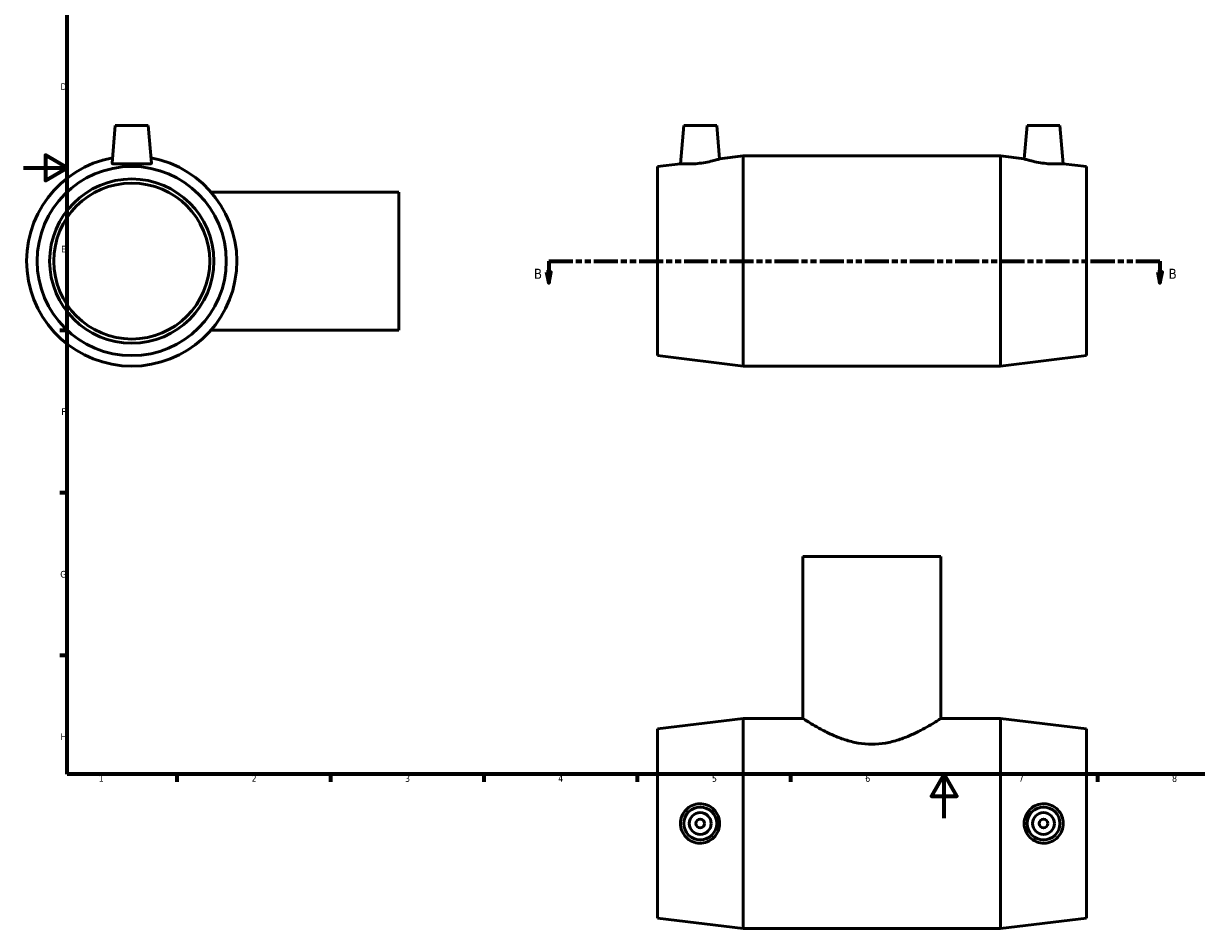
# Model space of a CAD drawing. Header units: millimetres. Extents: x 0 to 894, y -50 to 777.
# Tile 1 of 3: x 0 to 536, y -50 to 363. Entities that reach past the tile are written whole.
import ezdxf

# ---------------------------------------------------------------- set-up
doc = ezdxf.new("R2010")
doc.units = ezdxf.units.MM
doc.linetypes.add('DOUBLE_DASH_CHAIN', pattern=[1.2403, 0.6614, -0.0827, 0.1654, -0.0827, 0.1654, -0.0827])
for name, color, linetype, lineweight in [('Border (ANSI)', 7, 'Continuous', 70), ('Section Line (ANSI)', 7, 'DOUBLE_DASH_CHAIN', 70), ('Visible (ANSI)', 7, 'Continuous', 50)]:
    doc.layers.add(name, color=color, linetype=linetype, lineweight=lineweight)
doc.styles.add('Label Text (ANSI)', font='tahoma.ttf')
doc.styles.add('Note Text (ANSI)', font='tahoma.ttf')

# ---------------------------------------------------------------- blocks, each defined once
blk = doc.blocks.new('Borders Default Border')
at = {"layer": 'Border (ANSI)'}
for p, q in [((20, 222.75), (16.55, 222.75)), ((20, 148.5), (16.55, 148.5)), ((20, 74.25), (16.55, 74.25)), ((70.08, 20), (70.08, 16.55)), ((140.17, 20), (140.17, 16.55)), ((210.25, 20), (210.25, 16.55)), ((280.33, 20), (280.33, 16.55)), ((350.42, 20), (350.42, 16.55)), ((490.58, 20), (490.58, 16.55))]:
    blk.add_line(p, q, dxfattribs=at)
at = {"layer": 'Border (ANSI)', "flags": 128}
for points in [[(20, 20), (20, 574), (821, 574), (821, 20), (20, 20)], [(0, 297), (20, 297), (10, 302.77), (10, 291.23), (20, 297)], [(420.5, 0), (420.5, 20), (414.73, 10), (426.27, 10), (420.5, 20)]]:
    blk.add_lwpolyline(points, dxfattribs=at)
at = {"layer": 'Border (ANSI)', "color": 230, "true_color": 0xff0080, "char_height": 3.05, "attachment_point": 7, "style": 'Note Text (ANSI)'}
for s, insert in [('D', (16.96, 332.6)), ('E', (17.21, 258.35)), ('F', (17.29, 184.1)), ('G', (16.81, 109.79)), ('H', (16.97, 35.6)), ('1', (34.35, 16.55)), ('2', (104.2, 16.55)), ('3', (174.26, 16.49)), ('4', (244.23, 16.55)), ('5', (314.48, 16.49)), ('6', (384.49, 16.49)), ('7', (454.6, 16.55)), ('8', (524.63, 16.48))]:
    blk.add_mtext(s, dxfattribs=dict(at, insert=insert))
blk = doc.blocks.new('2dTransSection0')
at = {"layer": 'Section Line (ANSI)', "linetype": 'DOUBLE_DASH_CHAIN', "ltscale": 16.631172}
blk.add_line((239.91, 254.43), (519.1, 254.43), dxfattribs=at)
at = {"layer": 'Section Line (ANSI)', "linetype": 'Continuous'}
for p, q in [((239.91, 254.43), (250.94, 254.43)), ((239.91, 254.43), (239.91, 249.43)), ((508.07, 254.43), (519.1, 254.43)), ((519.1, 254.43), (519.1, 249.43)), ((238.91, 249.43), (239.91, 244.43)), ((240.91, 249.43), (238.91, 249.43)), ((239.91, 249.43), (239.91, 244.43)), ((239.91, 244.43), (240.91, 249.43)), ((518.1, 249.43), (519.1, 244.43)), ((520.1, 249.43), (518.1, 249.43)), ((519.1, 249.43), (519.1, 244.43)), ((519.1, 244.43), (520.1, 249.43))]:
    blk.add_line(p, q, dxfattribs=at)
at = {"layer": 'Section Line (ANSI)', "linetype": 'Continuous', "flags": 128}
for points in [[(238.91, 249.43), (239.91, 244.43), (240.91, 249.43), (238.91, 249.43)], [(518.1, 249.43), (519.1, 244.43), (520.1, 249.43), (518.1, 249.43)]]:
    blk.add_lwpolyline(points, dxfattribs=at)
at = {"layer": 'Section Line (ANSI)'}
for points in [[(238.91, 249.43), (239.91, 244.43), (240.91, 249.43), (238.91, 249.43)], [(518.1, 249.43), (519.1, 244.43), (520.1, 249.43), (518.1, 249.43)]]:
    blk.add_solid(points, dxfattribs=at)
at = {"layer": 'Section Line (ANSI)', "char_height": 4.57, "attachment_point": 7, "style": 'Label Text (ANSI)'}
for insert in [(233.16, 246.36), (523.05, 246.36)]:
    blk.add_mtext('B', dxfattribs=dict(at, insert=insert))

msp = doc.modelspace()

# ---------------------------------------------------------------- linework, layer by layer
at = {"layer": 'Visible (ANSI)'}
for p, q in [((41.959, 316.427), (40.445, 299.128)), ((56.959, 316.427), (41.959, 316.427)), ((56.959, 316.427), (58.472, 299.128)), ((301.631, 316.427), (300.1, 298.921)), ((301.631, 316.427), (316.631, 316.427)), ((316.631, 316.427), (317.971, 301.11)), ((458.431, 316.427), (457.091, 301.11)), ((473.431, 316.427), (458.431, 316.427)), ((473.431, 316.427), (474.963, 298.921)), ((317.971, 301.11), (328.731, 302.427)), ((328.731, 206.427), (328.731, 302.427)), ((328.731, 302.427), (446.331, 302.427)), ((446.331, 206.427), (446.331, 302.427)), ((457.091, 301.11), (446.331, 302.427)), ((289.531, 297.627), (300.1, 298.921)), ((289.531, 211.227), (289.531, 297.627)), ((485.531, 297.627), (474.963, 298.921)), ((485.531, 211.227), (485.531, 297.627)), ((171.459, 285.927), (85.677, 285.927)), ((171.459, 222.927), (171.459, 285.927)), ((171.459, 222.927), (85.677, 222.927)), ((289.531, 211.227), (328.731, 206.427)), ((485.531, 211.227), (446.331, 206.427)), ((328.731, 206.427), (446.331, 206.427)), ((419.031, 119.529), (356.031, 119.529)), ((356.031, 119.529), (356.031, 45.529)), ((419.031, 119.529), (419.031, 45.529)), ((289.531, 40.729), (328.731, 45.529)), ((328.731, -50.471), (328.731, 45.529)), ((328.731, 45.529), (356.031, 45.529)), ((419.031, 45.529), (446.331, 45.529)), ((446.331, -50.471), (446.331, 45.529)), ((485.531, 40.729), (446.331, 45.529)), ((289.531, -45.671), (289.531, 40.729)), ((485.531, -45.671), (485.531, 40.729)), ((289.531, -45.671), (328.731, -50.471)), ((485.531, -45.671), (446.331, -50.471)), ((328.731, -50.471), (446.331, -50.471))]:
    msp.add_line(p, q, dxfattribs=at)
for centre, radius in [((49.459, 254.427), 43.2), ((49.459, 254.427), 37.5), ((49.459, 254.427), 35.625), ((309.131, -2.471), 7.5), ((309.131, -2.471), 5), ((465.931, -2.471), 7.5), ((465.931, -2.471), 5), ((309.131, -2.471), 2), ((465.931, -2.471), 2)]:
    msp.add_circle(centre, radius, dxfattribs=at)
msp.add_arc((49.459, 254.427), 48, 100.55906, 79.44094, dxfattribs=at)
for points, knots in [([(317.971, 301.11), (317.971, 301.11), (317.741, 301.035), (316.814, 300.754), (316.118, 300.55), (314.505, 300.126), (313.475, 299.877), (311.212, 299.427), (309.979, 299.228), (308.818, 299.089)], [4.0548238, 4.0548238, 4.0548238, 4.0548238, 4.3989968, 4.3989968, 4.7431699, 4.7431699, 5.09406, 5.09406, 5.4449501, 5.4449501, 5.4449501, 5.4449501]), ([(466.244, 299.089), (465.083, 299.228), (463.85, 299.427), (461.587, 299.877), (460.557, 300.126), (458.945, 300.55), (458.249, 300.754), (457.322, 301.035), (457.091, 301.11), (457.091, 301.11)], [0, 0, 0, 0, 0.3508901, 0.3508901, 0.7017802, 0.7017802, 1.0459532, 1.0459532, 1.3901263, 1.3901263, 1.3901263, 1.3901263]), ([(58.472, 299.128), (58.473, 299.114), (58.473, 299.101), (58.443, 298.957), (58.197, 298.862), (57.253, 298.77), (56.554, 298.77), (54.96, 298.806), (53.954, 298.843), (51.76, 298.902), (50.571, 298.921), (48.346, 298.921), (47.157, 298.902), (44.963, 298.843), (43.958, 298.806), (42.363, 298.77), (41.665, 298.77), (40.72, 298.862), (40.474, 298.957), (40.447, 299.089)], [2.7488883, 2.7488883, 2.7488883, 2.7488883, 2.7802526, 2.7802526, 3.1125891, 3.1125891, 3.4449256, 3.4449256, 3.7787634, 3.7787634, 4.1126013, 4.1126013, 4.4464392, 4.4464392, 4.7802771, 4.7802771, 5.1126136, 5.1126136, 5.4449501, 5.4449501, 5.4449501, 5.4449501]), ([(308.818, 299.089), (307.719, 298.957), (306.546, 298.862), (304.394, 298.77), (303.414, 298.77), (301.87, 298.806), (301.201, 298.843), (300.316, 298.902), (300.1, 298.921), (300.1, 298.921)], [0, 0, 0, 0, 0.3323365, 0.3323365, 0.664673, 0.664673, 0.9985108, 0.9985108, 1.3323487, 1.3323487, 1.3323487, 1.3323487]), ([(474.963, 298.921), (474.963, 298.921), (474.746, 298.902), (473.861, 298.843), (473.193, 298.806), (471.648, 298.77), (470.669, 298.77), (468.516, 298.862), (467.344, 298.957), (466.244, 299.089)], [4.1126013, 4.1126013, 4.1126013, 4.1126013, 4.4464392, 4.4464392, 4.7802771, 4.7802771, 5.1126136, 5.1126136, 5.4449501, 5.4449501, 5.4449501, 5.4449501]), ([(419.031, 45.529), (419.031, 45.529), (418.829, 45.395), (417.999, 44.857), (417.372, 44.452), (415.742, 43.433), (414.738, 42.818), (412.448, 41.48), (411.162, 40.759), (408.435, 39.33), (406.889, 38.568), (403.517, 37.089), (401.69, 36.373), (397.845, 35.143), (395.823, 34.628), (391.7, 33.929), (389.598, 33.747), (385.464, 33.747), (383.363, 33.929), (379.24, 34.628), (377.217, 35.143), (373.372, 36.373), (371.545, 37.089), (368.173, 38.568), (366.628, 39.33), (363.901, 40.759), (362.615, 41.48), (360.324, 42.818), (359.32, 43.433), (357.691, 44.452), (357.064, 44.857), (356.234, 45.395), (356.031, 45.529), (356.031, 45.529)], [4.9355336, 4.9355336, 4.9355336, 4.9355336, 5.549333, 5.549333, 6.1631324, 6.1631324, 6.7769318, 6.7769318, 7.3907312, 7.3907312, 8.0108152, 8.0108152, 8.6308992, 8.6308992, 9.2509832, 9.2509832, 9.8710672, 9.8710672, 10.4911512, 10.4911512, 11.1112351, 11.1112351, 11.7313191, 11.7313191, 12.3514031, 12.3514031, 12.9652025, 12.9652025, 13.5790019, 13.5790019, 14.1928013, 14.1928013, 14.8066008, 14.8066008, 14.8066008, 14.8066008]), ([(308.818, -11.483), (307.719, -11.456), (306.546, -11.21), (304.394, -10.265), (303.414, -9.567), (301.87, -7.972), (301.201, -6.967), (300.316, -4.773), (300.1, -3.584), (300.1, -1.358), (300.316, -0.17), (301.201, 2.024), (301.87, 3.03), (303.414, 4.625), (304.394, 5.323), (306.546, 6.267), (307.719, 6.514), (309.979, 6.568), (311.212, 6.356), (313.475, 5.446), (314.505, 4.748), (316.118, 3.139), (316.814, 2.126), (317.741, -0.105), (317.971, -1.324), (317.971, -3.618), (317.741, -4.837), (316.814, -7.068), (316.118, -8.081), (314.505, -9.69), (313.475, -10.388), (311.212, -11.299), (309.979, -11.511), (308.818, -11.483)], [0, 0, 0, 0, 0.3323365, 0.3323365, 0.664673, 0.664673, 0.9985108, 0.9985108, 1.3323487, 1.3323487, 1.6661866, 1.6661866, 2.0000245, 2.0000245, 2.332361, 2.332361, 2.6646975, 2.6646975, 3.0155876, 3.0155876, 3.3664777, 3.3664777, 3.7106507, 3.7106507, 4.0548238, 4.0548238, 4.3989968, 4.3989968, 4.7431699, 4.7431699, 5.09406, 5.09406, 5.4449501, 5.4449501, 5.4449501, 5.4449501]), ([(466.244, -11.483), (465.083, -11.511), (463.85, -11.299), (461.587, -10.388), (460.557, -9.69), (458.945, -8.081), (458.249, -7.068), (457.322, -4.837), (457.091, -3.618), (457.091, -1.324), (457.322, -0.105), (458.249, 2.126), (458.945, 3.139), (460.557, 4.748), (461.587, 5.446), (463.85, 6.356), (465.083, 6.568), (467.344, 6.514), (468.516, 6.267), (470.669, 5.323), (471.648, 4.625), (473.193, 3.03), (473.861, 2.024), (474.746, -0.17), (474.963, -1.358), (474.963, -3.584), (474.746, -4.773), (473.861, -6.967), (473.193, -7.972), (471.648, -9.567), (470.669, -10.265), (468.516, -11.21), (467.344, -11.456), (466.244, -11.483)], [0, 0, 0, 0, 0.3508901, 0.3508901, 0.7017802, 0.7017802, 1.0459532, 1.0459532, 1.3901263, 1.3901263, 1.7342994, 1.7342994, 2.0784724, 2.0784724, 2.4293625, 2.4293625, 2.7802526, 2.7802526, 3.1125891, 3.1125891, 3.4449256, 3.4449256, 3.7787634, 3.7787634, 4.1126013, 4.1126013, 4.4464392, 4.4464392, 4.7802771, 4.7802771, 5.1126136, 5.1126136, 5.4449501, 5.4449501, 5.4449501, 5.4449501])]:
    msp.add_open_spline(points, degree=3, knots=knots, dxfattribs=at)
msp.add_open_spline([(40.447, 299.089), (40.445, 299.101), (40.444, 299.114), (40.445, 299.128)], degree=3, dxfattribs=at)

# ---------------------------------------------------------------- block references
msp.add_blockref('Borders Default Border', (0, 0))
at = {"layer": 'Section Line (ANSI)'}
msp.add_blockref('2dTransSection0', (0, 0), dxfattribs=at)

doc.saveas('drawing.dxf')
